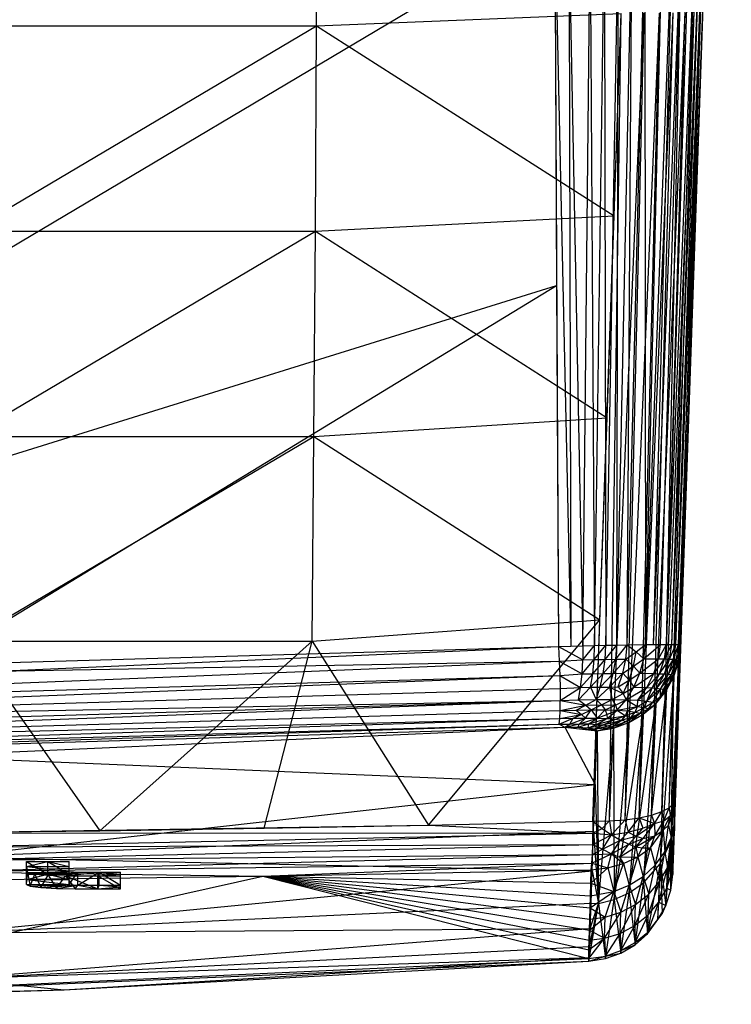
# Model space of a CAD drawing. Extents: x -4.45 to 4.45, y -5.7 to 0.
# Tile 8 of 9: x 2.27 to 4.45, y -5.7 to -2.69. Entities that reach past the tile are written whole.
import ezdxf

# ---------------------------------------------------------------- set-up
doc = ezdxf.new("R2010")
doc.units = 0
doc.layers.get('0').update_dxf_attribs({"true_color": 0xc2ced6})

msp = doc.modelspace()

# ---------------------------------------------------------------- linework, layer by layer
at = {"color": 252, "true_color": 0x8c8c8c}
for p, q in [((4.272, -5.2614), (4.4488, -0.1969)), ((4.2766, -5.1295), (4.4488, -0.1969)), ((4.2785, -5.0751), (4.4488, -0.1969)), ((3.1813, -2.7134), (3.1844, -2.0848)), ((0, -4.7248), (3.9095, -2.4031)), ((3.9095, -2.4031), (3.9149, -3.5063)), ((3.9095, -2.4031), (3.9204, -4.6094)), ((3.9095, -2.4031), (3.958, -4.6084)), ((4.1868, -4.6039), (4.2697, -2.4058)), ((4.2112, -4.6036), (4.2974, -2.4034)), ((4.2112, -4.6036), (4.2697, -2.4058)), ((4.2327, -4.6034), (4.2974, -2.4034)), ((4.2512, -4.6033), (4.3398, -2.3976)), ((4.2512, -4.6033), (4.3208, -2.4006)), ((4.2512, -4.6033), (4.2974, -2.4034)), ((4.2666, -4.6033), (4.3544, -2.3943)), ((4.2666, -4.6033), (4.3398, -2.3976)), ((4.2766, -5.1295), (4.3719, -2.4006)), ((4.2788, -4.6035), (4.3645, -2.3909)), ((4.2788, -4.6035), (4.3544, -2.3943)), ((4.2877, -4.6037), (4.3645, -2.3909)), ((4.2949, -4.6044), (4.3645, -2.3909)), ((4.2949, -4.6044), (4.3719, -2.4006)), ((4.3334, -3.5025), (4.3719, -2.4006)), ((3.9521, -2.4108), (3.958, -4.6084)), ((3.9521, -2.4108), (3.9949, -4.6076)), ((3.9949, -4.6076), (4.0174, -2.4118)), ((4.0174, -2.4118), (4.0309, -4.6067)), ((4.0309, -4.6067), (4.0608, -2.412)), ((4.0608, -2.412), (4.0657, -4.606)), ((4.0657, -4.606), (4.1036, -2.4119)), ((4.099, -4.6053), (4.145, -2.4113)), ((4.099, -4.6053), (4.1036, -2.4119)), ((4.1304, -4.6048), (4.1843, -2.4102)), ((4.1304, -4.6048), (4.145, -2.4113)), ((4.1843, -2.4102), (4.1868, -4.6039)), ((4.1868, -4.6039), (4.2381, -2.4079)), ((3.1813, -2.7134), (4.1121, -2.6757)), ((4.0259, -5.1437), (4.1121, -2.6757)), ((4.0474, -4.5281), (4.1121, -2.6757)), ((4.0689, -3.9115), (4.1121, -2.6757)), ((4.0764, -5.1428), (4.1829, -2.6743)), ((4.0764, -5.1428), (4.1121, -2.6757)), ((4.0905, -3.294), (4.1121, -2.6757)), ((4.1241, -5.1392), (4.2291, -2.6742)), ((4.1241, -5.1392), (4.1829, -2.6743)), ((4.1675, -5.1331), (4.2715, -2.6734)), ((4.1675, -5.1331), (4.2291, -2.6742)), ((4.2053, -5.1248), (4.3075, -2.6717)), ((4.2053, -5.1248), (4.2715, -2.6734)), ((4.236, -5.1144), (4.335, -2.6693)), ((4.236, -5.1144), (4.3075, -2.6717)), ((4.2588, -5.1024), (4.353, -2.6664)), ((4.2588, -5.1024), (4.335, -2.6693)), ((4.2732, -5.0891), (4.3617, -2.6631)), ((4.2732, -5.0891), (4.353, -2.6664)), ((4.2785, -5.0751), (4.3617, -2.6631)), ((2.12, -3.3412), (3.1813, -2.7134)), ((2.1225, -2.7134), (3.1813, -2.7134)), ((3.1775, -3.3412), (3.1813, -2.7134)), ((3.1813, -2.7134), (4.0905, -3.294)), ((3.1775, -3.3412), (4.0905, -3.294)), ((4.0689, -3.9115), (4.0905, -3.294)), ((2.1171, -3.9681), (3.1775, -3.3412)), ((2.12, -3.3412), (3.1775, -3.3412)), ((3.1731, -3.9681), (3.1775, -3.3412)), ((3.1775, -3.3412), (4.0689, -3.9115)), ((0, -4.7248), (3.9149, -3.5063)), ((1.9602, -4.696), (3.9149, -3.5063)), ((3.9149, -3.5063), (3.9204, -4.6094)), ((4.2766, -5.1295), (4.3334, -3.5025)), ((4.2842, -4.9105), (4.3334, -3.5025)), ((4.2949, -4.6044), (4.3334, -3.5025)), ((3.1731, -3.9681), (4.0689, -3.9115)), ((4.0474, -4.5281), (4.0689, -3.9115)), ((2.1137, -4.594), (3.1731, -3.9681)), ((2.1171, -3.9681), (3.1731, -3.9681)), ((3.168, -4.594), (3.1731, -3.9681)), ((3.1731, -3.9681), (4.0474, -4.5281)), ((3.168, -4.594), (4.0474, -4.5281)), ((3.5236, -5.1554), (4.0474, -4.5281)), ((4.0259, -5.1437), (4.0474, -4.5281)), ((2.1137, -4.594), (2.5182, -5.1728)), ((2.1137, -4.594), (3.168, -4.594)), ((2.5182, -5.1728), (3.168, -4.594)), ((3.021, -5.165), (3.168, -4.594)), ((3.168, -4.594), (3.5236, -5.1554)), ((0, -4.7248), (3.9204, -4.6094)), ((1.9602, -4.696), (3.9204, -4.6094)), ((3.9204, -4.6094), (3.9949, -4.6076)), ((3.9204, -4.6094), (3.958, -4.6084)), ((3.9204, -4.6094), (3.9226, -4.6548)), ((3.9204, -4.6094), (3.9951, -4.6506)), ((3.958, -4.6084), (3.9949, -4.6076)), ((3.9949, -4.6076), (4.0309, -4.6067)), ((3.9949, -4.6076), (3.9951, -4.6506)), ((3.9951, -4.6506), (4.0309, -4.6067)), ((4.03, -4.6498), (4.0657, -4.606)), ((4.03, -4.6498), (4.0309, -4.6067)), ((4.0309, -4.6067), (4.0657, -4.606)), ((4.0637, -4.6492), (4.099, -4.6053)), ((4.0637, -4.6492), (4.0657, -4.606)), ((4.0657, -4.606), (4.099, -4.6053)), ((4.0959, -4.6486), (4.1304, -4.6048)), ((4.0959, -4.6486), (4.099, -4.6053)), ((4.099, -4.6053), (4.1304, -4.6048)), ((4.1263, -4.6482), (4.1304, -4.6048)), ((4.1263, -4.6482), (4.1583, -4.6259)), ((4.1304, -4.6048), (4.1868, -4.6039)), ((4.1304, -4.6048), (4.1583, -4.6259)), ((4.15, -4.6699), (4.1583, -4.6259)), ((4.1583, -4.6259), (4.1868, -4.6039)), ((4.1583, -4.6259), (4.1811, -4.6477)), ((4.1811, -4.6477), (4.2327, -4.6034)), ((4.1811, -4.6477), (4.1868, -4.6039)), ((4.1868, -4.6039), (4.2327, -4.6034)), ((4.1868, -4.6039), (4.2112, -4.6036)), ((4.2112, -4.6036), (4.2327, -4.6034)), ((4.2259, -4.6478), (4.2512, -4.6033)), ((4.2259, -4.6478), (4.2327, -4.6034)), ((4.2327, -4.6034), (4.2512, -4.6033)), ((4.2441, -4.648), (4.2512, -4.6033)), ((4.2441, -4.648), (4.2666, -4.6033)), ((4.2512, -4.6033), (4.2666, -4.6033)), ((4.2595, -4.6484), (4.2666, -4.6033)), ((4.2595, -4.6484), (4.2788, -4.6035)), ((4.2645, -5.2036), (4.2949, -4.6044)), ((4.2666, -4.6033), (4.2788, -4.6035)), ((4.2718, -4.6489), (4.2788, -4.6035)), ((4.2718, -4.6489), (4.2877, -4.6037)), ((4.2745, -5.1576), (4.2949, -4.6044)), ((4.2788, -4.6035), (4.2877, -4.6037)), ((4.2803, -4.6737), (4.291, -4.6269)), ((4.2809, -4.6495), (4.2877, -4.6037)), ((4.2809, -4.6495), (4.291, -4.6269)), ((4.2842, -4.9105), (4.2949, -4.6044)), ((4.2877, -4.6037), (4.291, -4.6269)), ((4.2877, -4.6037), (4.2949, -4.6044)), ((4.2884, -4.6539), (4.2949, -4.6044)), ((4.2884, -4.6539), (4.291, -4.6269)), ((4.291, -4.6269), (4.2949, -4.6044)), ((0, -4.7248), (3.9226, -4.6548)), ((0, -4.8116), (3.9226, -4.6548)), ((3.9226, -4.6548), (3.9951, -4.6506)), ((3.9226, -4.6548), (3.9242, -4.6982)), ((3.9226, -4.6548), (3.9927, -4.6938)), ((3.9927, -4.6938), (4.03, -4.6498)), ((3.9927, -4.6938), (3.9951, -4.6506)), ((3.9951, -4.6506), (4.03, -4.6498)), ((4.0257, -4.693), (4.0637, -4.6492)), ((4.0257, -4.693), (4.03, -4.6498)), ((4.03, -4.6498), (4.0637, -4.6492)), ((4.0575, -4.6924), (4.0959, -4.6486)), ((4.0575, -4.6924), (4.0637, -4.6492)), ((4.0637, -4.6492), (4.0959, -4.6486)), ((4.088, -4.692), (4.1263, -4.6482)), ((4.088, -4.692), (4.0959, -4.6486)), ((4.0959, -4.6486), (4.1263, -4.6482)), ((4.1169, -4.6917), (4.1263, -4.6482)), ((4.1263, -4.6482), (4.15, -4.6699)), ((4.15, -4.6699), (4.1811, -4.6477)), ((4.1689, -4.6917), (4.1811, -4.6477)), ((4.1689, -4.6917), (4.2259, -4.6478)), ((4.1811, -4.6477), (4.2259, -4.6478)), ((4.2118, -4.6925), (4.2259, -4.6478)), ((4.2118, -4.6925), (4.2441, -4.648)), ((4.2259, -4.6478), (4.2441, -4.648)), ((4.2294, -4.6931), (4.2441, -4.648)), ((4.2294, -4.6931), (4.2595, -4.6484)), ((4.2441, -4.648), (4.2595, -4.6484)), ((4.2443, -4.6938), (4.2595, -4.6484)), ((4.2443, -4.6938), (4.2718, -4.6489)), ((4.2564, -4.6947), (4.2718, -4.6489)), ((4.2564, -4.6947), (4.2809, -4.6495)), ((4.2595, -4.6484), (4.2718, -4.6489)), ((4.2645, -5.2036), (4.2884, -4.6539)), ((4.2656, -4.6958), (4.2809, -4.6495)), ((4.2718, -4.6489), (4.2809, -4.6495)), ((4.273, -4.7015), (4.2884, -4.6539)), ((4.2803, -4.6737), (4.2809, -4.6495)), ((4.2803, -4.6737), (4.2884, -4.6539)), ((3.9883, -4.7351), (4.0257, -4.693)), ((3.9927, -4.6938), (4.0257, -4.693)), ((4.0187, -4.7344), (4.0575, -4.6924)), ((4.0187, -4.7344), (4.0257, -4.693)), ((4.0257, -4.693), (4.0575, -4.6924)), ((4.0481, -4.7339), (4.088, -4.692)), ((4.0481, -4.7339), (4.0575, -4.6924)), ((4.0575, -4.6924), (4.088, -4.692)), ((4.0762, -4.7336), (4.1169, -4.6917)), ((4.0762, -4.7336), (4.088, -4.692)), ((4.088, -4.692), (4.1169, -4.6917)), ((4.1028, -4.7335), (4.1169, -4.6917)), ((4.1169, -4.6917), (4.15, -4.6699)), ((4.1169, -4.6917), (4.1365, -4.713)), ((4.1365, -4.713), (4.15, -4.6699)), ((4.1365, -4.713), (4.1689, -4.6917)), ((4.15, -4.6699), (4.1689, -4.6917)), ((4.151, -4.734), (4.1689, -4.6917)), ((4.151, -4.734), (4.2118, -4.6925)), ((4.1689, -4.6917), (4.2118, -4.6925)), ((4.1909, -4.7353), (4.2118, -4.6925)), ((4.1909, -4.7353), (4.2294, -4.6931)), ((4.2073, -4.7363), (4.2294, -4.6931)), ((4.2118, -4.6925), (4.2294, -4.6931)), ((4.2294, -4.6931), (4.2443, -4.6938)), ((4.2607, -4.7199), (4.2803, -4.6737)), ((4.2656, -4.6958), (4.2803, -4.6737)), ((4.273, -4.7015), (4.2803, -4.6737)), ((0, -4.8116), (3.9242, -4.6982)), ((0, -4.853), (3.9242, -4.6982)), ((3.9242, -4.6982), (3.9927, -4.6938)), ((3.9242, -4.6982), (3.9252, -4.7385)), ((3.9242, -4.6982), (3.9883, -4.7351)), ((3.9883, -4.7351), (3.9927, -4.6938)), ((4.1028, -4.7335), (4.1365, -4.713)), ((4.1179, -4.7533), (4.1365, -4.713)), ((4.1365, -4.713), (4.151, -4.734)), ((4.2073, -4.7363), (4.2443, -4.6938)), ((4.2213, -4.7374), (4.2443, -4.6938)), ((4.2213, -4.7374), (4.2564, -4.6947)), ((4.232, -5.2731), (4.273, -4.7015)), ((4.2321, -4.7629), (4.2607, -4.7199)), ((4.2328, -4.7388), (4.2564, -4.6947)), ((4.2328, -4.7388), (4.2656, -4.6958)), ((4.2415, -4.7403), (4.2656, -4.6958)), ((4.2415, -4.7403), (4.2607, -4.7199)), ((4.2443, -4.6938), (4.2564, -4.6947)), ((4.2492, -4.7456), (4.273, -4.7015)), ((4.2492, -4.7456), (4.2607, -4.7199)), ((4.2564, -4.6947), (4.2656, -4.6958)), ((4.2607, -4.7199), (4.2656, -4.6958)), ((4.2607, -4.7199), (4.273, -4.7015)), ((4.2645, -5.2036), (4.273, -4.7015)), ((0, -4.853), (3.9252, -4.7385)), ((3.9252, -4.7385), (3.9883, -4.7351)), ((3.9252, -4.7385), (3.9256, -4.7745)), ((3.9256, -4.7745), (3.9883, -4.7351)), ((3.9821, -4.7725), (4.0187, -4.7344)), ((3.9821, -4.7725), (3.9883, -4.7351)), ((3.9883, -4.7351), (4.0187, -4.7344)), ((4.0187, -4.7344), (4.0481, -4.7339)), ((4.0187, -4.7344), (4.0355, -4.7715)), ((4.0355, -4.7715), (4.0762, -4.7336)), ((4.0355, -4.7715), (4.0481, -4.7339)), ((4.0481, -4.7339), (4.0762, -4.7336)), ((4.0762, -4.7336), (4.1028, -4.7335)), ((4.0762, -4.7336), (4.0845, -4.7714)), ((4.0762, -4.7336), (4.1179, -4.7533)), ((4.0845, -4.7714), (4.1179, -4.7533)), ((4.1028, -4.7335), (4.1179, -4.7533)), ((4.1179, -4.7533), (4.151, -4.734)), ((4.1179, -4.7533), (4.1277, -4.7723)), ((4.1277, -4.7723), (4.151, -4.734)), ((4.1277, -4.7723), (4.1909, -4.7353)), ((4.151, -4.734), (4.1909, -4.7353)), ((4.1635, -4.7741), (4.1909, -4.7353)), ((4.1635, -4.7741), (4.2073, -4.7363)), ((4.1799, -5.3323), (4.2492, -4.7456)), ((4.1909, -4.7353), (4.2073, -4.7363)), ((4.191, -4.7768), (4.2073, -4.7363)), ((4.191, -4.7768), (4.2213, -4.7374)), ((4.191, -4.7768), (4.2328, -4.7388)), ((4.2073, -4.7363), (4.2213, -4.7374)), ((4.2094, -4.7803), (4.2328, -4.7388)), ((4.2177, -4.7846), (4.2492, -4.7456)), ((4.2213, -4.7374), (4.2328, -4.7388)), ((4.232, -5.2731), (4.2492, -4.7456)), ((4.2321, -4.7629), (4.2328, -4.7388)), ((4.2321, -4.7629), (4.2415, -4.7403)), ((4.2321, -4.7629), (4.2492, -4.7456)), ((4.2328, -4.7388), (4.2415, -4.7403)), ((0, -4.853), (3.9256, -4.7745)), ((0, -4.9223), (3.9256, -4.7745)), ((0, -4.8905), (3.9256, -4.7745)), ((3.9253, -4.8051), (3.9256, -4.7745)), ((3.9256, -4.7745), (3.9821, -4.7725)), ((3.9256, -4.7745), (4.0037, -4.7886)), ((3.9821, -4.7725), (4.0355, -4.7715)), ((3.9821, -4.7725), (4.0037, -4.7886)), ((4.0037, -4.7886), (4.0355, -4.7715)), ((4.0355, -4.7715), (4.0845, -4.7714)), ((4.0355, -4.7715), (4.0517, -4.7882)), ((4.0517, -4.7882), (4.0845, -4.7714)), ((4.0845, -4.7714), (4.0949, -4.7887)), ((4.0845, -4.7714), (4.1277, -4.7723)), ((4.0949, -4.7887), (4.1277, -4.7723)), ((4.1, -4.8048), (4.1277, -4.7723)), ((4.1277, -4.7723), (4.1617, -4.7927)), ((4.1277, -4.7723), (4.1635, -4.7741)), ((4.1617, -4.7927), (4.1635, -4.7741)), ((4.1617, -4.7927), (4.191, -4.7768)), ((4.1635, -4.7741), (4.191, -4.7768)), ((4.1832, -4.7961), (4.191, -4.7768)), ((4.1832, -4.7961), (4.2094, -4.7803)), ((4.191, -4.7768), (4.2094, -4.7803)), ((4.1957, -4.8002), (4.2094, -4.7803)), ((4.2094, -4.7803), (4.2321, -4.7629)), ((4.2094, -4.7803), (4.2177, -4.7846)), ((4.2177, -4.7846), (4.2321, -4.7629)), ((0, -4.9223), (3.9253, -4.8051)), ((3.9244, -4.8296), (3.9253, -4.8051)), ((3.9253, -4.8051), (4.0037, -4.7886)), ((3.9253, -4.8051), (3.9741, -4.8043)), ((3.9253, -4.8051), (3.9912, -4.8172)), ((3.9741, -4.8043), (4.0037, -4.7886)), ((3.9741, -4.8043), (4.0203, -4.8035)), ((3.9741, -4.8043), (3.9912, -4.8172)), ((3.9912, -4.8172), (4.0203, -4.8035)), ((4.0032, -4.8286), (4.0203, -4.8035)), ((4.0037, -4.7886), (4.0517, -4.7882)), ((4.0037, -4.7886), (4.0203, -4.8035)), ((4.0203, -4.8035), (4.0517, -4.7882)), ((4.0203, -4.8035), (4.0384, -4.8288)), ((4.0203, -4.8035), (4.0627, -4.8036)), ((4.0384, -4.8288), (4.0627, -4.8036)), ((4.0517, -4.7882), (4.0627, -4.8036)), ((4.0517, -4.7882), (4.0949, -4.7887)), ((4.0627, -4.8036), (4.0949, -4.7887)), ((4.0627, -4.8036), (4.0685, -4.8176)), ((4.0627, -4.8036), (4.1, -4.8048)), ((4.0685, -4.8176), (4.1, -4.8048)), ((4.0693, -4.8301), (4.1, -4.8048)), ((4.0949, -4.7887), (4.1, -4.8048)), ((4.1, -4.8048), (4.1617, -4.7927)), ((4.1, -4.8048), (4.1249, -4.822)), ((4.1, -4.8048), (4.131, -4.8069)), ((4.1249, -4.822), (4.131, -4.8069)), ((4.1249, -4.822), (4.1547, -4.81)), ((4.131, -4.8069), (4.1617, -4.7927)), ((4.131, -4.8069), (4.1547, -4.81)), ((4.137, -5.3623), (4.2177, -4.7846)), ((4.143, -4.8256), (4.1547, -4.81)), ((4.1547, -4.81), (4.1617, -4.7927)), ((4.1547, -4.81), (4.1832, -4.7961)), ((4.1547, -4.81), (4.1705, -4.8139)), ((4.1617, -4.7927), (4.1832, -4.7961)), ((4.1705, -4.8139), (4.1832, -4.7961)), ((4.1705, -4.8139), (4.1957, -4.8002)), ((4.1794, -4.8171), (4.2177, -4.7846)), ((4.1794, -4.8171), (4.1957, -4.8002)), ((4.1799, -5.3323), (4.2177, -4.7846)), ((4.1832, -4.7961), (4.1957, -4.8002)), ((4.1957, -4.8002), (4.2177, -4.7846)), ((0, -4.9566), (3.9244, -4.8296)), ((0, -4.9223), (3.9244, -4.8296)), ((3.9229, -4.8473), (3.9649, -4.8293)), ((3.9229, -4.8473), (3.9244, -4.8296)), ((3.9244, -4.8296), (3.9912, -4.8172)), ((3.9244, -4.8296), (3.9649, -4.8293)), ((3.9548, -4.8467), (4.0032, -4.8286)), ((3.9548, -4.8467), (3.9649, -4.8293)), ((3.9649, -4.8293), (3.9912, -4.8172)), ((3.9649, -4.8293), (4.0032, -4.8286)), ((3.9851, -4.8461), (4.0032, -4.8286)), ((3.9851, -4.8461), (4.0384, -4.8288)), ((3.9912, -4.8172), (4.0032, -4.8286)), ((4.0032, -4.8286), (4.0384, -4.8288)), ((4.0129, -4.8465), (4.0384, -4.8288)), ((4.0129, -4.8465), (4.0693, -4.8301)), ((4.0371, -4.8477), (4.0693, -4.8301)), ((4.0371, -4.8477), (4.0948, -4.8323)), ((4.0384, -4.8288), (4.0685, -4.8176)), ((4.0384, -4.8288), (4.0693, -4.8301)), ((4.057, -4.8497), (4.0948, -4.8323)), ((4.057, -4.8497), (4.1143, -4.8354)), ((4.0685, -4.8176), (4.0693, -4.8301)), ((4.0693, -4.8301), (4.1249, -4.822)), ((4.0693, -4.8301), (4.0948, -4.8323)), ((4.0719, -4.8525), (4.1143, -4.8354)), ((4.0815, -4.8559), (4.1143, -4.8354)), ((4.0815, -4.8559), (4.127, -4.8393)), ((4.0882, -4.8591), (4.127, -4.8393)), ((4.0882, -4.8591), (4.1357, -4.8422)), ((4.0905, -5.3831), (4.1794, -4.8171)), ((4.0905, -5.3831), (4.1357, -4.8422)), ((4.0948, -4.8323), (4.1249, -4.822)), ((4.0948, -4.8323), (4.1143, -4.8354)), ((4.1143, -4.8354), (4.1249, -4.822)), ((4.1143, -4.8354), (4.143, -4.8256)), ((4.1143, -4.8354), (4.127, -4.8393)), ((4.1249, -4.822), (4.143, -4.8256)), ((4.127, -4.8393), (4.1705, -4.8139)), ((4.127, -4.8393), (4.143, -4.8256)), ((4.127, -4.8393), (4.1357, -4.8422)), ((4.1357, -4.8422), (4.1705, -4.8139)), ((4.1357, -4.8422), (4.1794, -4.8171)), ((4.137, -5.3623), (4.1794, -4.8171)), ((4.143, -4.8256), (4.1705, -4.8139)), ((4.1705, -4.8139), (4.1794, -4.8171)), ((0, -4.9566), (3.9229, -4.8473)), ((0, -4.9737), (3.9229, -4.8473)), ((0, -4.9737), (3.9404, -4.8568)), ((1.9604, -4.9447), (3.9404, -4.8568)), ((3.9229, -4.8473), (3.9548, -4.8467)), ((3.9229, -4.8473), (3.9404, -4.8568)), ((3.9404, -4.8568), (3.9851, -4.8461)), ((3.9404, -4.8568), (3.9548, -4.8467)), ((3.9404, -4.8568), (3.9792, -4.8563)), ((3.9404, -4.8568), (4.0327, -5.0317)), ((3.9404, -4.8568), (4.0384, -4.8671)), ((3.9548, -4.8467), (3.9851, -4.8461)), ((3.9792, -4.8563), (3.9851, -4.8461)), ((3.9792, -4.8563), (4.0129, -4.8465)), ((3.9792, -4.8563), (4.0109, -4.8581)), ((3.9792, -4.8563), (4.0384, -4.8671)), ((3.9851, -4.8461), (4.0129, -4.8465)), ((4.0109, -4.8581), (4.0129, -4.8465)), ((4.0109, -4.8581), (4.0371, -4.8477)), ((4.0109, -4.8581), (4.057, -4.8497)), ((4.0109, -4.8581), (4.0315, -4.8618)), ((4.0109, -4.8581), (4.0384, -4.8671)), ((4.0129, -4.8465), (4.0371, -4.8477)), ((4.0315, -4.8618), (4.057, -4.8497)), ((4.0315, -4.8618), (4.0719, -4.8525)), ((4.0315, -4.8618), (4.0815, -4.8559)), ((4.0315, -4.8618), (4.0384, -4.8671)), ((4.0327, -5.0317), (4.0384, -4.8671)), ((4.0371, -4.8477), (4.057, -4.8497)), ((4.0384, -4.8671), (4.0815, -4.8559)), ((4.0384, -4.8671), (4.0882, -4.8591)), ((4.0384, -4.8671), (4.0431, -5.3948)), ((4.0431, -5.3948), (4.0882, -4.8591)), ((4.057, -4.8497), (4.0719, -4.8525)), ((4.0719, -4.8525), (4.0815, -4.8559)), ((4.0815, -4.8559), (4.0882, -4.8591)), ((4.0882, -4.8591), (4.0905, -5.3831)), ((4.2745, -5.1576), (4.2842, -4.9105)), ((4.2766, -5.1295), (4.2842, -4.9105)), ((1.9604, -4.9447), (4.0327, -5.0317)), ((2.0548, -5.2529), (4.0327, -5.0317)), ((4.0277, -5.1744), (4.0327, -5.0317)), ((4.0327, -5.0317), (4.0431, -5.3948)), ((4.272, -5.2614), (4.2785, -5.0751)), ((4.2722, -5.1165), (4.2785, -5.0751)), ((4.2732, -5.0891), (4.2785, -5.0751)), ((4.2748, -5.1508), (4.2785, -5.0751)), ((4.2773, -5.1093), (4.2785, -5.0751)), ((4.2053, -5.1248), (4.236, -5.1144)), ((4.2145, -5.1502), (4.236, -5.1144)), ((4.236, -5.1144), (4.2588, -5.1024)), ((4.236, -5.1144), (4.2429, -5.1429)), ((4.2429, -5.1429), (4.2588, -5.1024)), ((4.2588, -5.1024), (4.2732, -5.0891)), ((4.2588, -5.1024), (4.2622, -5.1276)), ((4.2622, -5.1276), (4.2732, -5.0891)), ((4.272, -5.2614), (4.2773, -5.1093)), ((4.2722, -5.1165), (4.2732, -5.0891)), ((4.2748, -5.1508), (4.2773, -5.1093)), ((4.2761, -5.142), (4.2773, -5.1093)), ((3.5236, -5.1554), (4.0259, -5.1437)), ((4.0259, -5.1437), (4.0764, -5.1428)), ((4.0259, -5.1437), (4.026, -5.1806)), ((4.0259, -5.1437), (4.0542, -5.1658)), ((4.0542, -5.1658), (4.0764, -5.1428)), ((4.0764, -5.1428), (4.1241, -5.1392)), ((4.0764, -5.1428), (4.0828, -5.1855)), ((4.0828, -5.1855), (4.1241, -5.1392)), ((4.1241, -5.1392), (4.1675, -5.1331)), ((4.1241, -5.1392), (4.134, -5.1772)), ((4.134, -5.1772), (4.1675, -5.1331)), ((4.1675, -5.1331), (4.2053, -5.1248)), ((4.1675, -5.1331), (4.1783, -5.1652)), ((4.1675, -5.1331), (4.2145, -5.1502)), ((4.2053, -5.1248), (4.2145, -5.1502)), ((4.2145, -5.1502), (4.2429, -5.1429)), ((4.2146, -5.1882), (4.2429, -5.1429)), ((4.2409, -5.1714), (4.2622, -5.1276)), ((4.2409, -5.1714), (4.2429, -5.1429)), ((4.2429, -5.1429), (4.2622, -5.1276)), ((4.2569, -5.1562), (4.2722, -5.1165)), ((4.2569, -5.1562), (4.2622, -5.1276)), ((4.2622, -5.1276), (4.2722, -5.1165)), ((4.2648, -5.1945), (4.2722, -5.1165)), ((4.272, -5.2614), (4.2766, -5.1295)), ((4.272, -5.2614), (4.2761, -5.142)), ((4.2722, -5.1165), (4.2748, -5.1508)), ((4.2745, -5.1576), (4.2766, -5.1295)), ((4.2748, -5.1508), (4.2761, -5.142)), ((4.275, -5.1732), (4.2761, -5.142)), ((2.015, -5.1789), (3.5236, -5.1554)), ((2.015, -5.1789), (3.021, -5.165)), ((2.015, -5.1789), (2.5182, -5.1728)), ((2.0548, -5.2529), (4.0277, -5.1744)), ((2.5182, -5.1728), (3.021, -5.165)), ((3.021, -5.165), (3.5236, -5.1554)), ((3.5236, -5.1554), (4.026, -5.1806)), ((4.0234, -5.2952), (4.0277, -5.1744)), ((4.026, -5.1806), (4.0542, -5.1658)), ((4.0277, -5.1744), (4.0431, -5.3948)), ((4.0542, -5.1658), (4.0828, -5.1855)), ((4.134, -5.1772), (4.1783, -5.1652)), ((4.1583, -5.1891), (4.2145, -5.1502)), ((4.1583, -5.1891), (4.1783, -5.1652)), ((4.1783, -5.1652), (4.2145, -5.1502)), ((4.1795, -5.1967), (4.2145, -5.1502)), ((4.2018, -5.2253), (4.2409, -5.1714)), ((4.2145, -5.1502), (4.2146, -5.1882)), ((4.2146, -5.1882), (4.2409, -5.1714)), ((4.2165, -5.2776), (4.2409, -5.1714)), ((4.2409, -5.1714), (4.2569, -5.1562)), ((4.2409, -5.1714), (4.2453, -5.2376)), ((4.2453, -5.2376), (4.2569, -5.1562)), ((4.2569, -5.1562), (4.2648, -5.1945)), ((4.2645, -5.2036), (4.2745, -5.1576)), ((4.2648, -5.1945), (4.2748, -5.1508)), ((4.2685, -5.2412), (4.2748, -5.1508)), ((4.2704, -5.3063), (4.2745, -5.1576)), ((4.272, -5.2614), (4.2745, -5.1576)), ((4.272, -5.2614), (4.275, -5.1732)), ((4.274, -5.2029), (4.2748, -5.1508)), ((4.274, -5.2029), (4.275, -5.1732)), ((4.2748, -5.1508), (4.275, -5.1732)), ((2.015, -5.1789), (4.026, -5.1806)), ((2.0168, -5.2224), (4.026, -5.1806)), ((4.0256, -5.215), (4.026, -5.1806)), ((4.0256, -5.215), (4.0828, -5.1855)), ((4.026, -5.1806), (4.0828, -5.1855)), ((4.0548, -5.2292), (4.0828, -5.1855)), ((4.0548, -5.2292), (4.1101, -5.2017)), ((4.0821, -5.2437), (4.1101, -5.2017)), ((4.0828, -5.1855), (4.134, -5.1772)), ((4.0828, -5.1855), (4.1101, -5.2017)), ((4.1101, -5.2017), (4.134, -5.1772)), ((4.1101, -5.2017), (4.1583, -5.1891)), ((4.1101, -5.2017), (4.1351, -5.2137)), ((4.134, -5.1772), (4.1583, -5.1891)), ((4.1351, -5.2137), (4.1583, -5.1891)), ((4.1351, -5.2137), (4.1795, -5.1967)), ((4.1571, -5.2215), (4.2146, -5.1882)), ((4.1571, -5.2215), (4.1795, -5.1967)), ((4.1583, -5.1891), (4.1795, -5.1967)), ((4.1762, -5.2251), (4.2146, -5.1882)), ((4.1795, -5.1967), (4.2146, -5.1882)), ((4.2018, -5.2253), (4.2146, -5.1882)), ((4.232, -5.2731), (4.2645, -5.2036)), ((4.2453, -5.2376), (4.2648, -5.1945)), ((4.2485, -5.4013), (4.2645, -5.2036)), ((4.2538, -5.2858), (4.2648, -5.1945)), ((4.264, -5.3547), (4.2645, -5.2036)), ((4.2645, -5.2036), (4.2704, -5.3063)), ((4.2648, -5.1945), (4.2685, -5.2412)), ((4.2664, -5.3026), (4.274, -5.2029)), ((4.2685, -5.2412), (4.274, -5.2029)), ((4.272, -5.2614), (4.274, -5.2029)), ((4.2721, -5.2577), (4.274, -5.2029)), ((4.273, -5.2311), (4.274, -5.2029)), ((2.0163, -5.2633), (4.0256, -5.215)), ((2.0168, -5.2224), (4.0256, -5.215)), ((4.0245, -5.2459), (4.0256, -5.215)), ((4.0245, -5.2459), (4.0548, -5.2292)), ((4.0256, -5.215), (4.0548, -5.2292)), ((4.0548, -5.2292), (4.0821, -5.2437)), ((4.0821, -5.2437), (4.1351, -5.2137)), ((4.1066, -5.2536), (4.1351, -5.2137)), ((4.1066, -5.2536), (4.1571, -5.2215)), ((4.1351, -5.2137), (4.1571, -5.2215)), ((4.1571, -5.2215), (4.1634, -5.2521)), ((4.1571, -5.2215), (4.1762, -5.2251)), ((4.1634, -5.2521), (4.1762, -5.2251)), ((4.1634, -5.2521), (4.2018, -5.2253)), ((4.1762, -5.2251), (4.2018, -5.2253)), ((4.1795, -5.3122), (4.2018, -5.2253)), ((4.2018, -5.2253), (4.2165, -5.2776)), ((4.272, -5.2614), (4.273, -5.2311)), ((4.2721, -5.2577), (4.273, -5.2311)), ((2.0154, -5.2981), (4.0245, -5.2459)), ((2.0163, -5.2633), (4.0245, -5.2459)), ((2.0548, -5.2529), (4.0234, -5.2952)), ((4.0228, -5.272), (4.0821, -5.2437)), ((4.0228, -5.272), (4.0245, -5.2459)), ((4.0245, -5.2459), (4.0821, -5.2437)), ((4.0714, -5.2863), (4.0821, -5.2437)), ((4.0821, -5.2437), (4.1066, -5.2536)), ((4.0821, -5.2437), (4.1194, -5.2726)), ((4.1066, -5.2536), (4.1634, -5.2521)), ((4.1066, -5.2536), (4.1194, -5.2726)), ((4.1194, -5.2726), (4.1634, -5.2521)), ((4.1363, -5.3394), (4.1634, -5.2521)), ((4.1634, -5.2521), (4.1795, -5.3122)), ((4.2165, -5.2776), (4.2453, -5.2376)), ((4.2297, -5.3284), (4.2453, -5.2376)), ((4.2453, -5.2376), (4.2538, -5.2858)), ((4.2517, -5.3478), (4.2685, -5.2412)), ((4.2538, -5.2858), (4.2685, -5.2412)), ((4.2664, -5.3026), (4.2685, -5.2412)), ((4.2664, -5.3026), (4.2721, -5.2577)), ((4.2704, -5.3063), (4.2721, -5.2577)), ((4.2704, -5.3063), (4.272, -5.2614)), ((4.2712, -5.2828), (4.2721, -5.2577)), ((4.2712, -5.2828), (4.272, -5.2614)), ((4.272, -5.2614), (4.2721, -5.2577)), ((2.0154, -5.2981), (4.0228, -5.272)), ((2.063, -5.4851), (4.0234, -5.2952)), ((3.0171, -5.3118), (4.0228, -5.272)), ((3.0171, -5.3118), (4.0206, -5.2924)), ((4.0194, -5.3329), (4.0714, -5.2863)), ((4.0194, -5.3329), (4.0206, -5.2924)), ((4.02, -5.3942), (4.0234, -5.2952)), ((4.0206, -5.2924), (4.0228, -5.272)), ((4.0206, -5.2924), (4.0714, -5.2863)), ((4.0228, -5.272), (4.0714, -5.2863)), ((4.0234, -5.2952), (4.0431, -5.3948)), ((4.0714, -5.2863), (4.1194, -5.2726)), ((4.0714, -5.2863), (4.0895, -5.3581)), ((4.0895, -5.3581), (4.1194, -5.2726)), ((4.1194, -5.2726), (4.1363, -5.3394)), ((4.1795, -5.3122), (4.2165, -5.2776)), ((4.1799, -5.3323), (4.232, -5.2731)), ((4.1931, -5.4883), (4.232, -5.2731)), ((4.1966, -5.3667), (4.2165, -5.2776)), ((4.2165, -5.2776), (4.2297, -5.3284)), ((4.2247, -5.4445), (4.232, -5.2731)), ((4.2276, -5.3912), (4.2538, -5.2858)), ((4.2297, -5.3284), (4.2538, -5.2858)), ((4.232, -5.2731), (4.2375, -5.4271)), ((4.232, -5.2731), (4.2485, -5.4013)), ((4.2517, -5.3478), (4.2538, -5.2858)), ((4.2704, -5.3063), (4.2712, -5.2828)), ((1.3385, -5.6853), (3.0171, -5.3118)), ((2.0126, -5.3243), (3.0171, -5.3118)), ((2.0154, -5.2981), (3.0171, -5.3118)), ((3.0171, -5.3118), (4.0129, -5.5635)), ((3.0171, -5.3118), (4.0136, -5.5364)), ((3.0171, -5.3118), (4.0145, -5.5073)), ((3.0171, -5.3118), (4.0153, -5.4762)), ((3.0171, -5.3118), (4.0163, -5.4433)), ((3.0171, -5.3118), (4.0173, -5.4084)), ((3.0171, -5.3118), (4.0183, -5.3716)), ((3.0171, -5.3118), (4.0194, -5.3329)), ((4.1363, -5.3394), (4.1795, -5.3122)), ((4.1563, -5.3984), (4.1795, -5.3122)), ((4.1795, -5.3122), (4.1966, -5.3667)), ((4.2517, -5.3478), (4.2664, -5.3026)), ((4.264, -5.3547), (4.2664, -5.3026)), ((4.264, -5.3547), (4.2704, -5.3063)), ((4.2664, -5.3026), (4.2704, -5.3063)), ((4.0183, -5.3716), (4.0194, -5.3329)), ((4.0194, -5.3329), (4.0895, -5.3581)), ((4.0895, -5.3581), (4.1363, -5.3394)), ((4.111, -5.422), (4.1363, -5.3394)), ((4.1363, -5.3394), (4.1563, -5.3984)), ((4.137, -5.3623), (4.1799, -5.3323)), ((4.1548, -5.5211), (4.1799, -5.3323)), ((4.1799, -5.3323), (4.1931, -5.4883)), ((4.1946, -5.4302), (4.2297, -5.3284)), ((4.1966, -5.3667), (4.2297, -5.3284)), ((4.2276, -5.3912), (4.2297, -5.3284)), ((4.2276, -5.3912), (4.2517, -5.3478)), ((4.2485, -5.4013), (4.2517, -5.3478)), ((4.2485, -5.4013), (4.264, -5.3547)), ((4.2517, -5.3478), (4.264, -5.3547)), ((4.0173, -5.4084), (4.0895, -5.3581)), ((4.0173, -5.4084), (4.0183, -5.3716)), ((4.0183, -5.3716), (4.0895, -5.3581)), ((4.0431, -5.3948), (4.0905, -5.3831)), ((4.0634, -5.4367), (4.0895, -5.3581)), ((4.0638, -5.5635), (4.0905, -5.3831)), ((4.0895, -5.3581), (4.111, -5.422)), ((4.0905, -5.3831), (4.137, -5.3623)), ((4.0905, -5.3831), (4.1113, -5.5464)), ((4.1113, -5.5464), (4.137, -5.3623)), ((4.137, -5.3623), (4.1548, -5.5211)), ((4.1543, -5.4624), (4.1966, -5.3667)), ((4.1563, -5.3984), (4.1966, -5.3667)), ((4.1946, -5.4302), (4.1966, -5.3667)), ((2.063, -5.4851), (4.02, -5.3942)), ((4.0134, -5.5717), (4.0431, -5.3948)), ((4.0142, -5.5602), (4.0431, -5.3948)), ((4.0153, -5.5268), (4.0431, -5.3948)), ((4.0163, -5.4433), (4.0173, -5.4084)), ((4.0173, -5.4714), (4.02, -5.3942)), ((4.0173, -5.4714), (4.0431, -5.3948)), ((4.0173, -5.4084), (4.0634, -5.4367)), ((4.02, -5.3942), (4.0431, -5.3948)), ((4.0431, -5.3948), (4.0638, -5.5635)), ((4.109, -5.4864), (4.1563, -5.3984)), ((4.111, -5.422), (4.1563, -5.3984)), ((4.1543, -5.4624), (4.1563, -5.3984)), ((4.1933, -5.4827), (4.2276, -5.3912)), ((4.1946, -5.4302), (4.2276, -5.3912)), ((4.2247, -5.4445), (4.2276, -5.3912)), ((4.2247, -5.4445), (4.2485, -5.4013)), ((4.2276, -5.3912), (4.2485, -5.4013)), ((4.2375, -5.4271), (4.2485, -5.4013)), ((4.0153, -5.4762), (4.0634, -5.4367)), ((4.0153, -5.4762), (4.0163, -5.4433)), ((4.0163, -5.4433), (4.0634, -5.4367)), ((4.0615, -5.5015), (4.111, -5.422)), ((4.0615, -5.5015), (4.0634, -5.4367)), ((4.0634, -5.4367), (4.111, -5.422)), ((4.109, -5.4864), (4.111, -5.422)), ((4.1543, -5.4624), (4.1946, -5.4302)), ((4.1551, -5.5145), (4.1946, -5.4302)), ((4.1931, -5.4883), (4.2247, -5.4445)), ((4.1933, -5.4827), (4.1946, -5.4302)), ((4.1933, -5.4827), (4.2247, -5.4445)), ((4.2247, -5.4445), (4.2375, -5.4271)), ((2.063, -5.4851), (4.0173, -5.4714)), ((2.0679, -5.625), (4.0173, -5.4714)), ((4.0153, -5.5268), (4.0173, -5.4714)), ((4.109, -5.4864), (4.1543, -5.4624)), ((4.1116, -5.539), (4.1543, -5.4624)), ((4.1543, -5.4624), (4.1551, -5.5145)), ((4.0129, -5.5635), (4.0615, -5.5015)), ((4.0136, -5.5364), (4.0615, -5.5015)), ((4.0145, -5.5073), (4.0153, -5.4762)), ((4.0145, -5.5073), (4.0615, -5.5015)), ((4.0153, -5.4762), (4.0615, -5.5015)), ((4.0615, -5.5015), (4.109, -5.4864)), ((4.0615, -5.5015), (4.0641, -5.5556)), ((4.0641, -5.5556), (4.109, -5.4864)), ((4.109, -5.4864), (4.1116, -5.539)), ((4.1548, -5.5211), (4.1931, -5.4883)), ((4.1551, -5.5145), (4.1933, -5.4827)), ((4.1551, -5.5145), (4.1931, -5.4883)), ((4.1931, -5.4883), (4.1933, -5.4827)), ((2.0679, -5.625), (4.0153, -5.5268)), ((4.0136, -5.5364), (4.0145, -5.5073)), ((4.0142, -5.5602), (4.0153, -5.5268)), ((4.1113, -5.5464), (4.1548, -5.5211)), ((4.1116, -5.539), (4.1551, -5.5145)), ((4.1116, -5.539), (4.1548, -5.5211)), ((4.1548, -5.5211), (4.1551, -5.5145)), ((1.3385, -5.6853), (4.0129, -5.5635)), ((2.0679, -5.625), (4.0142, -5.5602)), ((2.4093, -5.6593), (4.0142, -5.5602)), ((4.0129, -5.5635), (4.0136, -5.5364)), ((4.0129, -5.5635), (4.0641, -5.5556)), ((4.0129, -5.5635), (4.0134, -5.5717)), ((4.0134, -5.5717), (4.0641, -5.5556)), ((4.0134, -5.5717), (4.0142, -5.5602)), ((4.0134, -5.5717), (4.0638, -5.5635)), ((4.0638, -5.5635), (4.1113, -5.5464)), ((4.0638, -5.5635), (4.0641, -5.5556)), ((4.0641, -5.5556), (4.1116, -5.539)), ((4.0641, -5.5556), (4.1113, -5.5464)), ((4.1113, -5.5464), (4.1116, -5.539)), ((1.3385, -5.6853), (4.0134, -5.5717)), ((2.4093, -5.6593), (4.0134, -5.5717)), ((2.0679, -5.625), (2.4093, -5.6593)), ((0.8033, -5.7032), (2.4093, -5.6593)), ((1.3385, -5.6853), (2.4093, -5.6593))]:
    msp.add_line(p, q, dxfattribs=at)
at = {"color": 158, "true_color": 0x01295f}
for p, q in [((2.2947, -5.3059), (2.2947, -5.2666)), ((2.2947, -5.2823), (2.2947, -5.2666)), ((2.2947, -5.2823), (2.3597, -5.2666)), ((2.2947, -5.2666), (2.3597, -5.3059)), ((2.2947, -5.2666), (2.3597, -5.2666)), ((2.2947, -5.2823), (2.4246, -5.282)), ((2.2947, -5.3216), (2.2947, -5.2823)), ((2.2947, -5.3059), (2.2947, -5.2823)), ((2.2947, -5.2823), (2.2976, -5.3006)), ((2.2947, -5.2823), (2.4246, -5.2973)), ((2.3597, -5.3059), (2.3597, -5.2666)), ((2.3597, -5.2666), (2.4246, -5.3059)), ((2.3597, -5.2666), (2.4246, -5.282)), ((2.3597, -5.2666), (2.4246, -5.2666)), ((2.4246, -5.3059), (2.4246, -5.2666)), ((2.4246, -5.282), (2.4246, -5.2666)), ((2.4246, -5.3213), (2.4246, -5.282)), ((2.4246, -5.3059), (2.4246, -5.282)), ((2.4246, -5.2973), (2.4246, -5.282)), ((2.2947, -5.3373), (2.2976, -5.3006)), ((2.2947, -5.3216), (2.2976, -5.3006)), ((2.2947, -5.3216), (2.2947, -5.3059)), ((2.2947, -5.3216), (2.3597, -5.3059)), ((2.2947, -5.3059), (2.3597, -5.3059)), ((2.2947, -5.3216), (2.4246, -5.3213)), ((2.2947, -5.3373), (2.2947, -5.3216)), ((2.2947, -5.3216), (2.4246, -5.3366)), ((2.2976, -5.3006), (2.4246, -5.2973)), ((2.2976, -5.3006), (2.306, -5.3423)), ((2.2976, -5.3006), (2.3197, -5.3053)), ((2.306, -5.3423), (2.3197, -5.3053)), ((2.3197, -5.3053), (2.4246, -5.2973)), ((2.3197, -5.3053), (2.3381, -5.3466)), ((2.3197, -5.3053), (2.3606, -5.3089)), ((2.3381, -5.3466), (2.3606, -5.3089)), ((2.3597, -5.3059), (2.4246, -5.3213)), ((2.3597, -5.3059), (2.4246, -5.3059)), ((2.3606, -5.3089), (2.4246, -5.2973)), ((2.3606, -5.3089), (2.4513, -5.2997)), ((2.3606, -5.3089), (2.3862, -5.3494)), ((2.3606, -5.3089), (2.414, -5.3108)), ((2.3862, -5.3494), (2.414, -5.3108)), ((2.414, -5.3108), (2.4513, -5.2997)), ((2.414, -5.3108), (2.5164, -5.2997)), ((2.414, -5.3108), (2.443, -5.3504)), ((2.414, -5.3108), (2.5122, -5.3504)), ((2.414, -5.3108), (2.5122, -5.3111)), ((2.4246, -5.3366), (2.4246, -5.2973)), ((2.4246, -5.3213), (2.4246, -5.2973)), ((2.4246, -5.2973), (2.4513, -5.2997)), ((2.4246, -5.3366), (2.4513, -5.2997)), ((2.4246, -5.3213), (2.4246, -5.3059)), ((2.4246, -5.3366), (2.4246, -5.3213)), ((2.4513, -5.339), (2.4513, -5.2997)), ((2.4513, -5.339), (2.5164, -5.2997)), ((2.4513, -5.2997), (2.5164, -5.2997)), ((2.5122, -5.3111), (2.5164, -5.2997)), ((2.5122, -5.3111), (2.5815, -5.3054)), ((2.5122, -5.3504), (2.5122, -5.3111)), ((2.5122, -5.3111), (2.5815, -5.3504)), ((2.5122, -5.3111), (2.5815, -5.3111)), ((2.5164, -5.339), (2.5164, -5.2997)), ((2.5164, -5.2997), (2.5815, -5.339)), ((2.5164, -5.2997), (2.5815, -5.3054)), ((2.5164, -5.2997), (2.5815, -5.2997)), ((2.5815, -5.339), (2.5815, -5.2997)), ((2.5815, -5.3054), (2.5815, -5.2997)), ((2.5815, -5.3447), (2.5815, -5.3054)), ((2.5815, -5.339), (2.5815, -5.3054)), ((2.5815, -5.3111), (2.5815, -5.3054)), ((2.5815, -5.3504), (2.5815, -5.3111)), ((2.5815, -5.3447), (2.5815, -5.3111)), ((2.2947, -5.3373), (2.4246, -5.3366)), ((2.2947, -5.3373), (2.306, -5.3423)), ((2.306, -5.3423), (2.4246, -5.3366)), ((2.306, -5.3423), (2.3381, -5.3466)), ((2.3381, -5.3466), (2.4246, -5.3366)), ((2.3381, -5.3466), (2.4513, -5.339)), ((2.3381, -5.3466), (2.3862, -5.3494)), ((2.3862, -5.3494), (2.4513, -5.339)), ((2.3862, -5.3494), (2.443, -5.3504)), ((2.4246, -5.3366), (2.4513, -5.339)), ((2.443, -5.3504), (2.4513, -5.339)), ((2.443, -5.3504), (2.5122, -5.3504)), ((2.4513, -5.339), (2.5122, -5.3504)), ((2.4513, -5.339), (2.5164, -5.339)), ((2.5122, -5.3504), (2.5164, -5.339)), ((2.5122, -5.3504), (2.5815, -5.3447)), ((2.5122, -5.3504), (2.5815, -5.3504)), ((2.5164, -5.339), (2.5815, -5.3447)), ((2.5164, -5.339), (2.5815, -5.339)), ((2.5815, -5.3447), (2.5815, -5.339)), ((2.5815, -5.3504), (2.5815, -5.3447))]:
    msp.add_line(p, q, dxfattribs=at)

doc.saveas('drawing.dxf')
